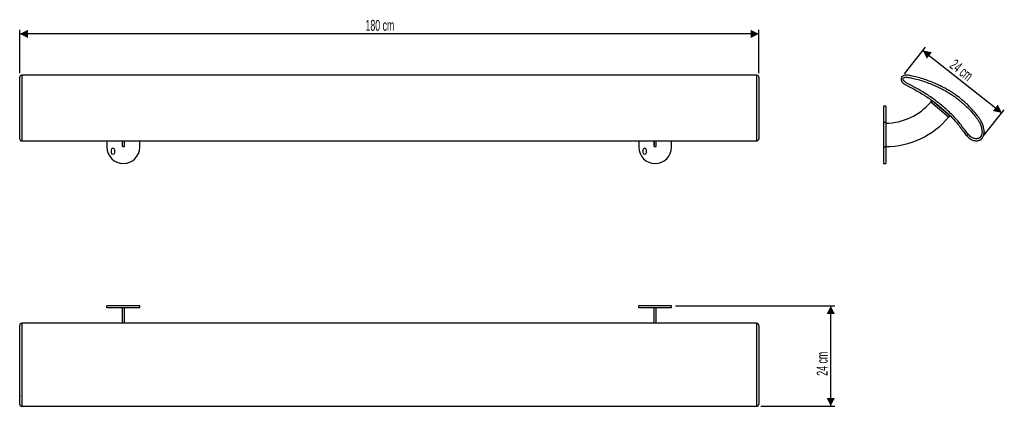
# Model space of a CAD drawing. Header units: millimetres. Extents: x 29 to 269, y 91 to 186.
import ezdxf

# ---------------------------------------------------------------- set-up
doc = ezdxf.new("R2010")
doc.units = ezdxf.units.MM
doc.header["$PDSIZE"] = -1
doc.layers.add('FORMAT', color=7, linetype='Continuous')
doc.styles.add('SLDTEXTSTYLE0', font='TXT', dxfattribs={"width": 0.605})
doc.dimstyles.new('SLDDIMSTYLE0', dxfattribs={"dimtxt": 2.568319, "dimasz": 2, "dimexe": 0, "dimexo": 0.0625, "dimgap": 0.64208, "dimtad": 1, "dimlfac": 10, "dimrnd": 1e-09, "dimzin": 12, "dimdsep": 46, "dimtxsty": 'SLDTEXTSTYLE0', "dimsah": 1, "dimcen": 0.09, "dimadec": 0, "dimazin": 3, "dimtfac": 1, "dimtofl": 0, "dimtmove": 0, "dimatfit": 3, "dimfxl": 1, "dimfrac": 2, "dimtolj": 1, "dimtzin": 12, "dimarcsym": 0})

# ---------------------------------------------------------------- blocks, each defined once
blk = doc.blocks.new('_D')
at = {"layer": 'FORMAT'}
for p, q in [((29.01, 172.53), (29.01, 183.07)), ((209.01, 172.53), (209.01, 183.07)), ((209.01, 182.08), (29.01, 182.08))]:
    blk.add_line(p, q, dxfattribs=at)
for points in [[(29.01, 182.08), (31.01, 181.08), (31.01, 183.08)], [(209.01, 182.08), (207.01, 183.08), (207.01, 181.08)]]:
    blk.add_solid(points, dxfattribs=at)
at = {"layer": 'FORMAT', "insert": (113.23, 185.49), "char_height": 2.646, "attachment_point": 1, "style": 'SLDTEXTSTYLE0'}
blk.add_mtext('180 cm', dxfattribs=at)
blk = doc.blocks.new('_D_1')
at = {"layer": 'FORMAT', "color": 7}
for p, q in [((188.75, 115.91), (227.52, 115.91)), ((226.53, 91.45), (226.53, 115.91)), ((209.5, 91.45), (227.52, 91.45))]:
    blk.add_line(p, q, dxfattribs=at)
for points in [[(226.53, 115.91), (225.53, 113.91), (227.53, 113.91)], [(226.53, 91.45), (227.53, 93.45), (225.53, 93.45)]]:
    blk.add_solid(points, dxfattribs=at)
at = {"layer": 'FORMAT', "color": 7, "insert": (223.11, 98.88), "char_height": 2.646, "attachment_point": 1, "rotation": 90, "style": 'SLDTEXTSTYLE0'}
blk.add_mtext('24 cm', dxfattribs=at)
blk = doc.blocks.new('_D_2')
at = {"layer": 'FORMAT'}
for p, q in [((244.47, 172.38), (249.58, 178.84)), ((248.97, 178.06), (268.18, 162.86)), ((263.68, 157.17), (268.79, 163.64))]:
    blk.add_line(p, q, dxfattribs=at)
for points in [[(248.97, 178.06), (249.92, 176.04), (251.16, 177.61)], [(268.18, 162.86), (267.23, 164.88), (265.99, 163.32)]]:
    blk.add_solid(points, dxfattribs=at)
at = {"layer": 'FORMAT', "insert": (256.93, 176.12), "char_height": 2.646, "attachment_point": 1, "rotation": 321.6386, "style": 'SLDTEXTSTYLE0'}
blk.add_mtext('24 cm', dxfattribs=at)

msp = doc.modelspace()

# ---------------------------------------------------------------- linework, layer by layer
at = {"color": 7, "linetype": 'Continuous', "lineweight": 25}
for p, q in [((208.513, 172.0357), (29.513, 172.0357)), ((250.8676, 165.4823), (251.189, 165.8654)), ((255.2341, 161.8185), (250.8676, 165.4823)), ((251.189, 165.8654), (255.5555, 162.2015)), ((239.9132, 164.5242), (239.4132, 164.5242)), ((239.4132, 164.5242), (239.4132, 160.5242)), ((239.9132, 164.5242), (239.9132, 160.5242)), ((255.5555, 162.2015), (255.2341, 161.8185)), ((239.9132, 160.5242), (239.4132, 160.5242)), ((239.4132, 160.5242), (239.4132, 154.5242)), ((239.9132, 160.5242), (239.9132, 154.5242)), ((29.513, 156.0613), (208.513, 156.0613)), ((50.263, 156.0613), (50.263, 154.5242)), ((53.988, 156.0613), (53.988, 155.0242)), ((54.013, 154.6742), (54.013, 156.0613)), ((54.513, 154.6742), (54.513, 156.0613)), ((54.538, 155.0242), (54.538, 156.0613)), ((58.263, 154.5242), (58.263, 156.0613)), ((179.763, 156.0613), (179.763, 154.5242)), ((183.488, 156.0613), (183.488, 155.0242)), ((183.513, 154.6742), (183.513, 156.0613)), ((184.013, 154.6742), (184.013, 156.0613)), ((184.038, 155.0242), (184.038, 156.0613)), ((187.763, 154.5242), (187.763, 156.0613)), ((51.263, 153.8242), (51.263, 153.2242)), ((52.163, 153.2242), (52.163, 153.8242)), ((53.988, 155.0242), (54.013, 155.0242)), ((54.013, 154.6742), (54.513, 154.6742)), ((54.513, 155.0242), (54.538, 155.0242)), ((180.763, 153.8242), (180.763, 153.2242)), ((181.663, 153.2242), (181.663, 153.8242)), ((183.488, 155.0242), (183.513, 155.0242)), ((183.513, 154.6742), (184.013, 154.6742)), ((184.013, 155.0242), (184.038, 155.0242)), ((239.9132, 154.5242), (239.4132, 154.5242)), ((239.4132, 154.5242), (239.4132, 150.5242)), ((239.9132, 154.5242), (239.9132, 150.5242)), ((239.4132, 150.5242), (239.9132, 150.5242)), ((50.263, 115.408), (50.263, 115.908)), ((58.263, 115.908), (50.263, 115.908)), ((58.263, 115.408), (50.263, 115.408)), ((54.013, 111.6521), (54.013, 115.408)), ((54.513, 111.6521), (54.513, 115.408)), ((58.263, 115.408), (58.263, 115.908)), ((179.763, 115.408), (179.763, 115.908)), ((187.763, 115.908), (179.763, 115.908)), ((187.763, 115.408), (179.763, 115.408)), ((183.513, 111.6521), (183.513, 115.408)), ((184.013, 111.6521), (184.013, 115.408)), ((187.763, 115.408), (187.763, 115.908)), ((208.513, 111.6521), (29.513, 111.6521)), ((29.013, 94.0385), (29.013, 93.8271)), ((29.513, 91.4522), (208.513, 91.4522))]:
    msp.add_line(p, q, dxfattribs=at)
for centre, radius, start, end in [((29.513, 171.5355), 0.5, 89.997602, 179.722034), ((208.513, 171.5357), 0.5, 0.00759, 90.041516), ((239.9132, 174.6742), 14.3, 270, 320), ((239.9132, 174.6742), 20, 270, 320), ((29.513, 156.5613), 0.5, 179.990365, 270.012996), ((208.513, 156.5613), 0.5, 269.92471, 359.993561), ((54.263, 154.5242), 4, 180, 0), ((51.713, 153.8242), 0.45, 0, 180), ((183.763, 154.5242), 4, 180, 0), ((181.213, 153.8242), 0.45, 0, 180), ((51.713, 153.2242), 0.45, 180, 0), ((181.213, 153.2242), 0.45, 180, 0), ((29.5129, 111.1519), 0.4999, 90.153177, 179.930641), ((208.513, 111.1521), 0.5, 359.996494, 89.78817), ((29.5129, 91.953), 0.4999, 180.527635, 269.76957), ((208.513, 91.9522), 0.5, 270.031032, 0.000118)]:
    msp.add_arc(centre, radius, start, end, dxfattribs=at)
for points, knots in [([(29.013, 156.5632), (29.013, 156.5671), (29.013, 156.5739), (29.013, 156.6468), (29.013, 156.7386), (29.013, 156.8532), (29.013, 156.9811), (29.013, 157.1356), (29.013, 157.3597), (29.013, 157.6596), (29.013, 158.089), (29.013, 158.5966), (29.013, 159.1143), (29.013, 159.5746), (29.013, 160.1148), (29.013, 160.7084), (29.013, 161.3425), (29.013, 162.0872), (29.013, 162.977), (29.013, 164.0191), (29.013, 164.9158), (29.013, 165.6698), (29.013, 166.2982), (29.013, 166.8939), (29.013, 167.4589), (29.013, 167.9924), (29.013, 168.4953), (29.013, 168.9657), (29.013, 169.4745), (29.013, 170.0033), (29.013, 170.5373), (29.013, 170.9999), (29.013, 171.2849), (29.013, 171.454), (29.013, 171.5056), (29.013, 171.5419), (29.013, 171.5349), (29.013, 171.5347)], [0, 0, 0, 0, 0.01198446, 0.02073396, 0.02972364, 0.03673187, 0.04391398, 0.05093682, 0.05817917, 0.07200467, 0.08614819, 0.10734661, 0.12914346, 0.14520674, 0.16140203, 0.1944721, 0.22052367, 0.24670561, 0.29953086, 0.35312073, 0.40684456, 0.44459542, 0.48242032, 0.5204643, 0.55857921, 0.59743543, 0.63635302, 0.67543722, 0.71456961, 0.77239031, 0.83032869, 0.88872616, 0.94735231, 0.96823359, 0.9891639, 0.99960789, 1, 1, 1, 1]), ([(29.513, 172.0352), (29.513, 172.0354), (29.513, 172.0363), (29.513, 172.0353), (29.513, 172.0345)], [0, 0, 0, 0, 0.20546681, 1, 1, 1, 1]), ([(209.013, 171.5263), (209.013, 171.5279), (209.013, 171.5316), (209.013, 171.4473), (209.013, 171.3222), (209.013, 171.1054), (209.013, 170.7411), (209.013, 170.2392), (209.013, 169.5722), (209.013, 168.8061), (209.013, 167.9396), (209.013, 167.0068), (209.013, 166.0056), (209.013, 164.9519), (209.013, 163.8244), (209.013, 162.8327), (209.013, 162.0126), (209.013, 161.3719), (209.013, 160.6965), (209.013, 160.0579), (209.013, 159.4686), (209.013, 158.9422), (209.013, 158.3719), (209.013, 157.8728), (209.013, 157.4602), (209.013, 157.2013), (209.013, 157.0066), (209.013, 156.8263), (209.013, 156.6901), (209.013, 156.604), (209.013, 156.5654), (209.013, 156.5652), (209.013, 156.5651)], [0, 0, 0, 0, 0.01222264, 0.03051423, 0.05346209, 0.09526935, 0.13708078, 0.20475404, 0.27262842, 0.34052911, 0.40832339, 0.47592927, 0.53638725, 0.59697726, 0.65761436, 0.71813669, 0.74841614, 0.77878082, 0.80902937, 0.8391499, 0.85952285, 0.8799475, 0.90024975, 0.924132, 0.93618397, 0.94818545, 0.95541749, 0.96265071, 0.97696894, 0.98524268, 0.99351971, 1, 1, 1, 1]), ([(261.0676, 156.2315), (260.9567, 156.2802), (260.6514, 156.4141), (260.199, 156.7381), (259.7527, 157.1741), (259.368, 157.6393), (258.8302, 158.3257), (258.1374, 159.265), (257.2364, 160.4192), (256.2542, 161.5106), (255.2062, 162.5551), (254.101, 163.5552), (252.948, 164.5172), (251.7635, 165.4452), (250.5627, 166.3289), (249.3385, 167.1538), (248.0855, 167.9082), (247.0155, 168.495), (246.166, 168.9788), (245.494, 169.3363), (244.9069, 169.625), (244.4392, 169.9108), (244.155, 170.1279), (243.9408, 170.3415), (243.7755, 170.5526), (243.6662, 170.8156), (243.665, 171.0836), (243.7136, 171.3092), (243.797, 171.5206), (243.9427, 171.7422), (244.2007, 171.9254), (244.5266, 172.0194), (244.8759, 172.044), (245.2995, 172.0129), (245.7992, 171.9467), (246.6899, 171.7788), (247.8903, 171.4885), (249.3867, 171.023), (250.8645, 170.4779), (252.1516, 169.9395), (253.2483, 169.4278), (254.1628, 168.9631), (255.0619, 168.4648), (255.9478, 167.9284), (256.8169, 167.3522), (257.6668, 166.7333), (258.491, 166.0749), (259.38, 165.2957), (260.3166, 164.3808), (261.2913, 163.3217), (262.0768, 162.4068), (262.6575, 161.6285), (263.0897, 160.9573), (263.4167, 160.3214), (263.6404, 159.7338), (263.7852, 159.2214), (263.8767, 158.633), (263.8713, 158.0491), (263.7873, 157.5391), (263.676, 157.168), (263.5295, 156.8702), (263.3696, 156.651), (263.1712, 156.4647), (262.9356, 156.3052), (262.6603, 156.1765), (262.3202, 156.0813), (261.9271, 156.0486), (261.4909, 156.0907), (261.2102, 156.1841), (261.0676, 156.2315)], [0, 0, 0, 0, 0.00672825, 0.01852339, 0.03067932, 0.04137165, 0.0520855, 0.07919337, 0.10630239, 0.13351526, 0.16081733, 0.18859184, 0.21641395, 0.24434328, 0.27230059, 0.29934378, 0.32644578, 0.35363641, 0.36723412, 0.38083441, 0.39598242, 0.4036052, 0.41130165, 0.41581279, 0.42040045, 0.42616483, 0.43126347, 0.43505187, 0.43895738, 0.44386224, 0.44958554, 0.45613956, 0.46248734, 0.46898226, 0.47973499, 0.49052312, 0.5193939, 0.54838974, 0.57766394, 0.60700071, 0.62598196, 0.64498427, 0.66405771, 0.68315863, 0.70258801, 0.72205381, 0.74163472, 0.76125609, 0.78780563, 0.81443085, 0.84132361, 0.85484576, 0.86842427, 0.88570568, 0.89450363, 0.90336771, 0.91528641, 0.92751258, 0.93567027, 0.94398305, 0.94896183, 0.95407248, 0.95898455, 0.96403058, 0.96984172, 0.97581626, 0.9835859, 0.99166034, 1, 1, 1, 1]), ([(261.2489, 156.6975), (261.3634, 156.6593), (261.5811, 156.5868), (261.9229, 156.5517), (262.2222, 156.5743), (262.4827, 156.6463), (262.6821, 156.7387), (262.8527, 156.8532), (262.9911, 156.9811), (263.1029, 157.1356), (263.2116, 157.3597), (263.3001, 157.6596), (263.3707, 158.089), (263.3758, 158.5966), (263.2957, 159.1143), (263.1656, 159.5746), (262.9605, 160.1148), (262.6551, 160.7084), (262.2467, 161.3425), (261.6916, 162.0872), (260.9283, 162.977), (259.9708, 164.0191), (259.0538, 164.9158), (258.195, 165.6698), (257.4117, 166.2982), (256.5993, 166.8939), (255.7542, 167.4589), (254.8799, 167.9924), (253.9779, 168.4953), (253.0558, 168.9657), (251.9666, 169.4745), (250.7038, 170.0033), (249.2602, 170.5375), (247.784, 170.9993), (246.5988, 171.2868), (245.7266, 171.4517), (245.2687, 171.5125), (244.8988, 171.5416), (244.6407, 171.5277), (244.4381, 171.4743), (244.306, 171.3858), (244.219, 171.2441), (244.1699, 171.0861), (244.1651, 170.9181), (244.2261, 170.7857), (244.327, 170.6629), (244.4972, 170.4942), (244.7441, 170.3092), (245.1753, 170.0495), (245.7373, 169.7733), (246.3968, 169.4226), (247.253, 168.935), (248.3344, 168.3419), (249.605, 167.5771), (250.8345, 166.7489), (252.0278, 165.872), (253.1939, 164.9607), (254.3348, 164.0136), (255.4474, 163.0149), (256.5203, 161.9565), (257.5453, 160.8297), (258.4917, 159.6284), (259.207, 158.6555), (259.7512, 157.9611), (260.1055, 157.531), (260.5059, 157.1364), (260.8934, 156.8539), (261.1583, 156.7373), (261.2489, 156.6975)], [0, 0, 0, 0, 0.00711019, 0.01351743, 0.02015428, 0.02472097, 0.02941302, 0.03307088, 0.03681948, 0.04048497, 0.04426502, 0.05148106, 0.05886309, 0.06992734, 0.08130392, 0.08968795, 0.09814088, 0.11540138, 0.12899866, 0.14266399, 0.17023546, 0.19820601, 0.22624647, 0.24595006, 0.26569228, 0.28554885, 0.30544244, 0.32572295, 0.34603549, 0.36643499, 0.38685964, 0.41703843, 0.44727862, 0.47775844, 0.50835761, 0.51925633, 0.53018063, 0.53563174, 0.54115418, 0.5453818, 0.54785536, 0.55032469, 0.55503012, 0.55751967, 0.56004312, 0.5634248, 0.56688586, 0.57417833, 0.58157648, 0.59660208, 0.61114427, 0.62569668, 0.65480256, 0.68400075, 0.71326056, 0.74234453, 0.77146002, 0.8006714, 0.82992314, 0.85975099, 0.88966701, 0.91983613, 0.95004075, 0.96099283, 0.97195587, 0.98292769, 0.994159, 1, 1, 1, 1]), ([(29.013, 91.9649), (29.013, 91.9608), (29.013, 91.9492), (29.013, 92.0277), (29.013, 92.1551), (29.013, 92.361), (29.013, 92.666), (29.013, 93.0745), (29.013, 93.6296), (29.013, 94.393), (29.013, 95.3504), (29.013, 96.2674), (29.013, 97.1262), (29.013, 97.9095), (29.013, 98.722), (29.013, 99.567), (29.013, 100.4413), (29.013, 101.3433), (29.013, 102.2655), (29.013, 103.3547), (29.013, 104.6174), (29.013, 106.061), (29.013, 107.5372), (29.013, 108.7224), (29.013, 109.5946), (29.013, 110.0525), (29.013, 110.4224), (29.013, 110.6806), (29.013, 110.883), (29.013, 111.0156), (29.013, 111.1006), (29.013, 111.1521), (29.013, 111.1483), (29.013, 111.1477)], [0, 0, 0, 0, 0.01243288, 0.03554597, 0.05257927, 0.06975254, 0.10481961, 0.13244436, 0.16020735, 0.21622255, 0.27304855, 0.3300166, 0.37004712, 0.41015616, 0.4504975, 0.49091405, 0.53211668, 0.57338438, 0.61482876, 0.65632424, 0.71763656, 0.77907366, 0.84099758, 0.90316398, 0.92530623, 0.94750045, 0.95857512, 0.96979471, 0.9783837, 0.98340906, 0.98842586, 0.99798557, 1, 1, 1, 1]), ([(209.013, 111.1464), (209.013, 111.1466), (209.013, 111.1471), (209.013, 111.0886), (209.013, 110.9893), (209.013, 110.8307), (209.013, 110.541), (209.013, 110.1271), (209.013, 109.6084), (209.013, 108.8859), (209.013, 107.9682), (209.013, 106.6815), (209.013, 105.1954), (209.013, 103.5246), (209.013, 101.8954), (209.013, 100.32), (209.013, 98.8599), (209.013, 97.5247), (209.013, 96.3114), (209.013, 95.166), (209.013, 94.2662), (209.013, 93.5772), (209.013, 93.0918), (209.013, 92.6572), (209.013, 92.3356), (209.013, 92.1163), (209.013, 91.9981), (209.013, 91.9374), (209.013, 91.9554), (209.013, 91.957)], [0, 0, 0, 0, 0.00348414, 0.01312457, 0.01824849, 0.02339424, 0.03409968, 0.05343185, 0.07288511, 0.09729034, 0.1417527, 0.1862195, 0.25819056, 0.33037551, 0.40258844, 0.47468821, 0.54658761, 0.61088516, 0.67532312, 0.73981117, 0.80417716, 0.8363796, 0.86867269, 0.90084226, 0.93287568, 0.95454249, 0.97626426, 0.99785588, 1, 1, 1, 1])]:
    msp.add_open_spline(points, degree=3, knots=knots, dxfattribs=at)
at = {"color": 8, "linetype": 'Continuous', "lineweight": 25}
for points, knots in [([(29.513, 172.0345), (29.513, 172.0296), (29.513, 172.0161), (29.513, 171.9453), (29.513, 171.7799), (29.513, 171.4881), (29.513, 171.0231), (29.513, 170.4778), (29.513, 169.9395), (29.513, 169.4278), (29.513, 168.9631), (29.513, 168.4648), (29.513, 167.9284), (29.513, 167.3522), (29.513, 166.7333), (29.513, 166.0749), (29.513, 165.2957), (29.513, 164.3808), (29.513, 163.3217), (29.513, 162.4068), (29.513, 161.6285), (29.513, 160.9573), (29.513, 160.3214), (29.513, 159.7338), (29.513, 159.2214), (29.513, 158.633), (29.513, 158.0491), (29.513, 157.5391), (29.513, 157.168), (29.513, 156.8702), (29.513, 156.651), (29.513, 156.4648), (29.513, 156.305), (29.513, 156.1771), (29.513, 156.0802), (29.513, 156.0691), (29.513, 156.063)], [0, 0, 0, 0, 0.011710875, 0.032374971, 0.053107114, 0.108589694, 0.164312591, 0.220570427, 0.276948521, 0.313425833, 0.34994362, 0.386598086, 0.42330538, 0.460643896, 0.498052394, 0.535682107, 0.573389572, 0.624411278, 0.675578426, 0.727259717, 0.753245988, 0.779340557, 0.812551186, 0.829458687, 0.846493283, 0.869398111, 0.892893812, 0.908570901, 0.924546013, 0.934114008, 0.943935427, 0.953375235, 0.963072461, 0.974240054, 0.985721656, 1, 1, 1, 1]), ([(208.513, 156.0662), (208.513, 156.0664), (208.513, 156.067), (208.513, 156.1259), (208.513, 156.254), (208.513, 156.4451), (208.513, 156.6835), (208.513, 156.9508), (208.513, 157.2879), (208.513, 157.6651), (208.513, 158.0422), (208.513, 158.4349), (208.513, 158.854), (208.513, 159.2971), (208.513, 159.7374), (208.513, 160.2829), (208.513, 160.9165), (208.513, 161.6235), (208.513, 162.3007), (208.513, 163.1504), (208.513, 164.1669), (208.513, 165.3185), (208.513, 166.3919), (208.513, 167.2741), (208.513, 167.9903), (208.513, 168.5683), (208.513, 169.1073), (208.513, 169.6111), (208.513, 170.0803), (208.513, 170.5162), (208.513, 170.9192), (208.513, 171.2798), (208.513, 171.5913), (208.513, 171.8079), (208.513, 171.9516), (208.513, 172.0088), (208.513, 172.0384), (208.513, 172.0335), (208.513, 172.0325)], [0, 0, 0, 0, 0.00796939, 0.01966509, 0.03170183, 0.04760448, 0.05754755, 0.06784696, 0.08183784, 0.09623314, 0.10925569, 0.12241572, 0.13813752, 0.15404439, 0.17044066, 0.18696493, 0.21630955, 0.24598981, 0.2763182, 0.30674682, 0.36450526, 0.4224297, 0.48104308, 0.53995216, 0.57995105, 0.62002972, 0.66032511, 0.70068305, 0.74171523, 0.78279694, 0.82402374, 0.86530375, 0.90559369, 0.94597515, 0.96844142, 0.98783368, 0.99759602, 1, 1, 1, 1]), ([(29.513, 111.6426), (29.513, 111.6445), (29.513, 111.6505), (29.513, 111.6053), (29.513, 111.525), (29.513, 111.3783), (29.513, 111.1206), (29.513, 110.7946), (29.513, 110.4454), (29.513, 110.0218), (29.513, 109.522), (29.513, 108.6313), (29.513, 107.4309), (29.513, 105.9345), (29.513, 104.4567), (29.513, 103.1696), (29.513, 102.0729), (29.513, 101.1584), (29.513, 100.2594), (29.513, 99.3734), (29.513, 98.5044), (29.513, 97.6544), (29.513, 96.8302), (29.513, 95.9412), (29.513, 95.0046), (29.513, 94.0299), (29.513, 93.2444), (29.513, 92.6638), (29.513, 92.2314), (29.513, 91.9049), (29.513, 91.6801), (29.513, 91.539), (29.513, 91.4521), (29.513, 91.4629), (29.513, 91.4662)], [0, 0, 0, 0, 0.00373248, 0.01144579, 0.01939757, 0.02938403, 0.04103688, 0.0543811, 0.06730541, 0.08052931, 0.10242224, 0.12438726, 0.18316922, 0.2422058, 0.30180912, 0.36153985, 0.40018636, 0.43887575, 0.47770995, 0.51660012, 0.55615905, 0.59579212, 0.63565956, 0.67560937, 0.72966519, 0.7838751, 0.83862972, 0.86616132, 0.89380765, 0.92899322, 0.94690616, 0.96495375, 0.98922066, 1, 1, 1, 1]), ([(208.513, 91.4546), (208.513, 91.4538), (208.513, 91.4473), (208.513, 91.4791), (208.513, 91.5564), (208.513, 91.6826), (208.513, 91.8896), (208.513, 92.2079), (208.513, 92.657), (208.513, 93.1663), (208.513, 93.8801), (208.513, 94.7962), (208.513, 95.9538), (208.513, 97.1991), (208.513, 98.3824), (208.513, 99.4693), (208.513, 100.4371), (208.513, 101.431), (208.513, 102.453), (208.513, 103.4995), (208.513, 104.569), (208.513, 105.6538), (208.513, 106.7457), (208.513, 107.8446), (208.513, 108.7858), (208.513, 109.5428), (208.513, 110.0225), (208.513, 110.3867), (208.513, 110.6386), (208.513, 110.8652), (208.513, 111.087), (208.513, 111.3206), (208.513, 111.4892), (208.513, 111.5863), (208.513, 111.6457), (208.513, 111.6419), (208.513, 111.6402)], [0, 0, 0, 0, 0.00224198, 0.01890184, 0.03575782, 0.05313239, 0.07064261, 0.10173813, 0.13318931, 0.16532729, 0.19757149, 0.25877617, 0.32015677, 0.3822674, 0.44469139, 0.48707687, 0.5295469, 0.57224658, 0.61501254, 0.65849297, 0.70202588, 0.74571254, 0.7894556, 0.8321495, 0.87494039, 0.89874713, 0.91929647, 0.9296413, 0.9400632, 0.94773365, 0.95554842, 0.96622386, 0.97753906, 0.98531786, 0.99334563, 1, 1, 1, 1])]:
    msp.add_open_spline(points, degree=3, knots=knots, dxfattribs=at)
at = {"layer": 'FORMAT'}
for p in [(243.8523, 171.5988), (263.8682, 158.2698), (263.0631, 156.3936)]:
    msp.add_point(p, dxfattribs=at)

# ---------------------------------------------------------------- dimensions: what is measured, and where the dimension line sits
dim = msp.add_linear_dim(base=(29.013, 182.0824), p1=(209.013, 171.5357), p2=(29.013, 171.5357), dimstyle='SLDDIMSTYLE0', dxfattribs=at)
dim.commit()
dim.dimension.update_dxf_attribs({"geometry": '_D', "text_midpoint": (119.013, 182.0824), "dimtype": 160})
dim = msp.add_linear_dim(base=(268.1799, 162.8584), p1=(243.8523, 171.5988), p2=(263.0631, 156.3936), angle=321.638605, dimstyle='SLDDIMSTYLE0', dxfattribs=at)
dim.commit()
dim.dimension.update_dxf_attribs({"geometry": '_D_2', "text_midpoint": (258.5745, 170.461), "dimtype": 160})
at = {"layer": 'FORMAT', "color": 7}
dim = msp.add_linear_dim(base=(226.5255, 115.908), p1=(208.513, 91.4522), p2=(187.763, 115.908), angle=90, dimstyle='SLDDIMSTYLE0', dxfattribs=at)
dim.commit()
dim.dimension.update_dxf_attribs({"geometry": '_D_1', "text_midpoint": (226.5255, 103.6801), "dimtype": 160})

doc.saveas('drawing.dxf')
